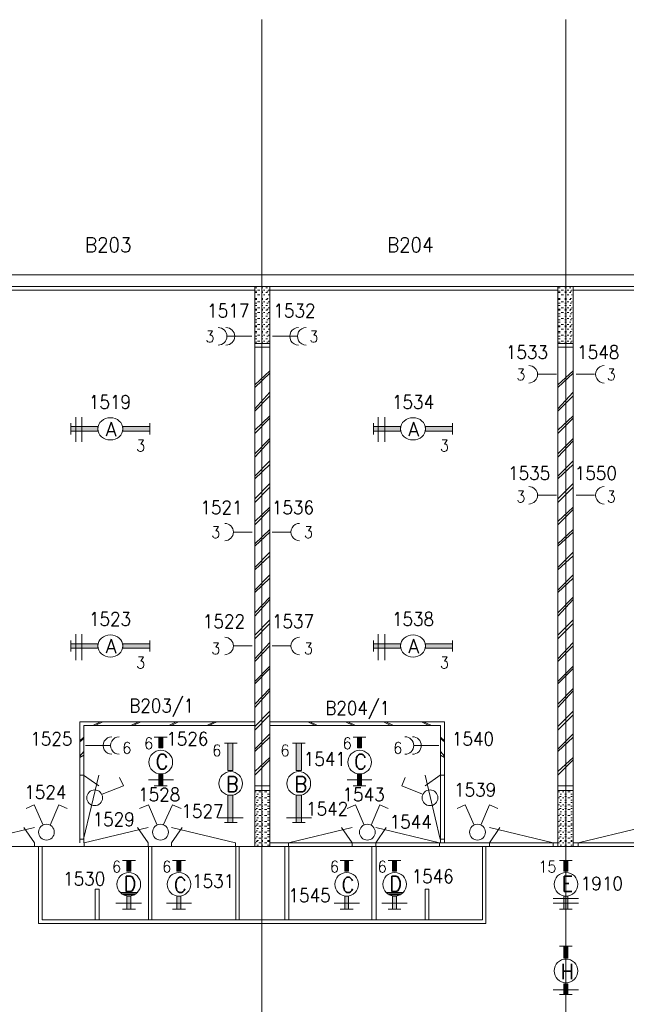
# Model space of a CAD drawing. Header units: metres. Extents: x -167 to -48, y -1901 to -1817.
# Tile 50 of 55: x -79 to -71, y -1852 to -1839. Entities that reach past the tile are written whole.
import ezdxf
from ezdxf.enums import TextEntityAlignment as Align

# ---------------------------------------------------------------- set-up
doc = ezdxf.new("R2010")
doc.units = ezdxf.units.M
doc.header["$MEASUREMENT"] = 0
doc.layers.add('Level 1', color=1, linetype='Continuous', lineweight=0)
doc.styles.add('Style-STANDARD', font='STANDARD.shx')

# ---------------------------------------------------------------- blocks, each defined once
blk = doc.blocks.new('1260')
at = {"layer": 'Level 1', "color": 1, "linetype": 'Continuous', "lineweight": 0}
for p, q in [((-630.0001, -100), (-630.0001, 100)), ((630.0001, -100), (630.0001, 100))]:
    blk.add_line(p, q, dxfattribs=at)
blk.add_circle((0, 0), 200, dxfattribs=at)
at = {"layer": 'Level 1', "color": 1, "linetype": 'Continuous', "lineweight": 0, "extrusion": (0, 0, -1)}
blk.add_solid([(200, 40), (630.0001, 40), (200, -40), (630.0001, -40)], dxfattribs=at)
at = {"layer": 'Level 1', "color": 1, "linetype": 'Continuous', "lineweight": 0}
blk.add_solid([(200, -40), (630.0001, -40), (200, 40), (630.0001, 40)], dxfattribs=at)
for points in [[(-200, 40), (-630.0001, 40), (-630.0001, -40), (-200, -40)], [(200, -40), (630.0001, -40), (630.0001, 40), (200, 40)]]:
    blk.add_3dface(points, dxfattribs=at)
at = {"layer": 'Level 1', "color": 1, "linetype": 'Continuous', "lineweight": 0, "style": 'Style-STANDARD'}
blk.add_text('A', height=250, dxfattribs=at).set_placement((-77.7681, -128.6793))

msp = doc.modelspace()

# ---------------------------------------------------------------- linework, layer by layer
at = {"layer": 'Level 1', "color": 11, "linetype": 'Continuous', "lineweight": 0}
for p, q in [((-75.533, -1838.601), (-75.533, -1865.305)), ((-71.533, -1838.601), (-71.533, -1865.336)), ((-153.351, -1841.961), (-53.808, -1841.961)), ((-153.351, -1849.492), (-53.808, -1849.492))]:
    msp.add_line(p, q, dxfattribs=at)
at = {"layer": 'Level 1', "color": 1, "linetype": 'Continuous', "lineweight": 0}
for p, q in [((-87.748, -1841.961), (-63.294, -1841.961)), ((-87.597, -1842.117), (-63.443, -1842.117)), ((-79.431, -1842.164), (-75.628, -1842.164)), ((-75.628, -1842.117), (-75.628, -1849.492)), ((-75.621, -1842.133), (-75.599, -1842.133)), ((-75.621, -1842.18), (-75.599, -1842.18)), ((-75.621, -1842.195), (-75.599, -1842.195)), ((-75.591, -1842.164), (-75.56, -1842.164)), ((-75.591, -1842.227), (-75.56, -1842.227)), ((-75.541, -1842.133), (-75.521, -1842.133)), ((-75.541, -1842.18), (-75.521, -1842.18)), ((-75.541, -1842.195), (-75.521, -1842.195)), ((-75.513, -1842.164), (-75.494, -1842.164)), ((-75.513, -1842.227), (-75.494, -1842.227)), ((-75.482, -1842.133), (-75.462, -1842.133)), ((-75.482, -1842.195), (-75.462, -1842.195)), ((-75.468, -1842.18), (-75.451, -1842.18)), ((-75.451, -1842.164), (-75.439, -1842.164)), ((-75.451, -1842.227), (-75.439, -1842.227)), ((-75.431, -1842.117), (-75.431, -1849.492)), ((-75.431, -1842.164), (-71.638, -1842.164)), ((-71.638, -1842.117), (-71.638, -1849.492)), ((-71.626, -1842.133), (-71.607, -1842.133)), ((-71.626, -1842.18), (-71.607, -1842.18)), ((-71.626, -1842.195), (-71.607, -1842.195)), ((-71.595, -1842.164), (-71.564, -1842.164)), ((-71.595, -1842.227), (-71.564, -1842.227)), ((-71.544, -1842.133), (-71.525, -1842.133)), ((-71.544, -1842.18), (-71.525, -1842.18)), ((-71.544, -1842.195), (-71.525, -1842.195)), ((-71.513, -1842.164), (-71.494, -1842.164)), ((-71.513, -1842.227), (-71.494, -1842.227)), ((-71.482, -1842.133), (-71.466, -1842.133)), ((-71.482, -1842.195), (-71.466, -1842.195)), ((-71.476, -1842.18), (-71.455, -1842.18)), ((-71.455, -1842.164), (-71.447, -1842.164)), ((-71.455, -1842.227), (-71.447, -1842.227)), ((-71.435, -1842.117), (-71.435, -1849.492)), ((-71.435, -1842.164), (-67.638, -1842.164)), ((-75.621, -1842.273), (-75.599, -1842.273)), ((-75.621, -1842.289), (-75.599, -1842.289)), ((-75.621, -1842.336), (-75.599, -1842.336)), ((-75.591, -1842.32), (-75.56, -1842.32)), ((-75.541, -1842.273), (-75.521, -1842.273)), ((-75.541, -1842.289), (-75.521, -1842.289)), ((-75.541, -1842.336), (-75.521, -1842.336)), ((-75.513, -1842.32), (-75.494, -1842.32)), ((-75.482, -1842.289), (-75.462, -1842.289)), ((-75.468, -1842.273), (-75.451, -1842.273)), ((-75.468, -1842.336), (-75.451, -1842.336)), ((-75.451, -1842.32), (-75.439, -1842.32)), ((-71.626, -1842.273), (-71.607, -1842.273)), ((-71.626, -1842.289), (-71.607, -1842.289)), ((-71.626, -1842.336), (-71.607, -1842.336)), ((-71.595, -1842.32), (-71.564, -1842.32)), ((-71.544, -1842.273), (-71.525, -1842.273)), ((-71.544, -1842.289), (-71.525, -1842.289)), ((-71.544, -1842.336), (-71.525, -1842.336)), ((-71.513, -1842.32), (-71.494, -1842.32)), ((-71.482, -1842.289), (-71.466, -1842.289)), ((-71.476, -1842.273), (-71.455, -1842.273)), ((-71.476, -1842.336), (-71.455, -1842.336)), ((-71.455, -1842.32), (-71.447, -1842.32)), ((-75.621, -1842.367), (-75.599, -1842.367)), ((-75.621, -1842.414), (-75.599, -1842.414)), ((-75.621, -1842.43), (-75.599, -1842.43)), ((-75.621, -1842.477), (-75.599, -1842.477)), ((-75.591, -1842.399), (-75.56, -1842.399)), ((-75.591, -1842.461), (-75.56, -1842.461)), ((-75.541, -1842.367), (-75.521, -1842.367)), ((-75.541, -1842.414), (-75.521, -1842.414)), ((-75.541, -1842.43), (-75.521, -1842.43)), ((-75.541, -1842.477), (-75.521, -1842.477)), ((-75.513, -1842.399), (-75.494, -1842.399)), ((-75.513, -1842.461), (-75.494, -1842.461)), ((-75.482, -1842.367), (-75.462, -1842.367)), ((-75.482, -1842.43), (-75.462, -1842.43)), ((-75.468, -1842.414), (-75.451, -1842.414)), ((-75.468, -1842.477), (-75.451, -1842.477)), ((-75.451, -1842.399), (-75.439, -1842.399)), ((-75.451, -1842.461), (-75.439, -1842.461)), ((-71.626, -1842.367), (-71.607, -1842.367)), ((-71.626, -1842.414), (-71.607, -1842.414)), ((-71.626, -1842.43), (-71.607, -1842.43)), ((-71.626, -1842.477), (-71.607, -1842.477)), ((-71.595, -1842.399), (-71.564, -1842.399)), ((-71.595, -1842.461), (-71.564, -1842.461)), ((-71.544, -1842.367), (-71.525, -1842.367)), ((-71.544, -1842.414), (-71.525, -1842.414)), ((-71.544, -1842.43), (-71.525, -1842.43)), ((-71.544, -1842.477), (-71.525, -1842.477)), ((-71.513, -1842.399), (-71.494, -1842.399)), ((-71.513, -1842.461), (-71.494, -1842.461)), ((-71.482, -1842.367), (-71.466, -1842.367)), ((-71.482, -1842.43), (-71.466, -1842.43)), ((-71.476, -1842.414), (-71.455, -1842.414)), ((-71.476, -1842.477), (-71.455, -1842.477)), ((-71.455, -1842.399), (-71.447, -1842.399)), ((-71.455, -1842.461), (-71.447, -1842.461)), ((-75.621, -1842.508), (-75.599, -1842.508)), ((-75.621, -1842.555), (-75.599, -1842.555)), ((-75.621, -1842.586), (-75.599, -1842.586)), ((-75.591, -1842.539), (-75.56, -1842.539)), ((-75.591, -1842.617), (-75.56, -1842.617)), ((-75.541, -1842.508), (-75.521, -1842.508)), ((-75.541, -1842.555), (-75.521, -1842.555)), ((-75.541, -1842.586), (-75.521, -1842.586)), ((-75.513, -1842.539), (-75.494, -1842.539)), ((-75.513, -1842.617), (-75.494, -1842.617)), ((-75.482, -1842.508), (-75.462, -1842.508)), ((-75.482, -1842.586), (-75.462, -1842.586)), ((-75.468, -1842.555), (-75.451, -1842.555)), ((-75.451, -1842.539), (-75.439, -1842.539)), ((-75.451, -1842.617), (-75.439, -1842.617)), ((-71.626, -1842.508), (-71.607, -1842.508)), ((-71.626, -1842.555), (-71.607, -1842.555)), ((-71.626, -1842.586), (-71.607, -1842.586)), ((-71.595, -1842.539), (-71.564, -1842.539)), ((-71.595, -1842.617), (-71.564, -1842.617)), ((-71.544, -1842.508), (-71.525, -1842.508)), ((-71.544, -1842.555), (-71.525, -1842.555)), ((-71.544, -1842.586), (-71.525, -1842.586)), ((-71.513, -1842.539), (-71.494, -1842.539)), ((-71.513, -1842.617), (-71.494, -1842.617)), ((-71.482, -1842.508), (-71.466, -1842.508)), ((-71.482, -1842.586), (-71.466, -1842.586)), ((-71.476, -1842.555), (-71.455, -1842.555)), ((-71.455, -1842.539), (-71.447, -1842.539)), ((-71.455, -1842.617), (-71.447, -1842.617)), ((-75.621, -1842.633), (-75.599, -1842.633)), ((-75.621, -1842.649), (-75.599, -1842.649)), ((-75.621, -1842.711), (-75.599, -1842.711)), ((-75.621, -1842.726), (-75.599, -1842.726)), ((-75.591, -1842.68), (-75.56, -1842.68)), ((-75.541, -1842.633), (-75.521, -1842.633)), ((-75.541, -1842.649), (-75.521, -1842.649)), ((-75.541, -1842.711), (-75.521, -1842.711)), ((-75.541, -1842.726), (-75.521, -1842.726)), ((-75.513, -1842.68), (-75.494, -1842.68)), ((-75.482, -1842.649), (-75.462, -1842.649)), ((-75.482, -1842.726), (-75.462, -1842.726)), ((-75.468, -1842.633), (-75.451, -1842.633)), ((-75.468, -1842.711), (-75.451, -1842.711)), ((-75.451, -1842.68), (-75.439, -1842.68)), ((-71.626, -1842.633), (-71.607, -1842.633)), ((-71.626, -1842.649), (-71.607, -1842.649)), ((-71.626, -1842.711), (-71.607, -1842.711)), ((-71.626, -1842.726), (-71.607, -1842.726)), ((-71.595, -1842.68), (-71.564, -1842.68)), ((-71.544, -1842.633), (-71.525, -1842.633)), ((-71.544, -1842.649), (-71.525, -1842.649)), ((-71.544, -1842.711), (-71.525, -1842.711)), ((-71.544, -1842.726), (-71.525, -1842.726)), ((-71.513, -1842.68), (-71.494, -1842.68)), ((-71.482, -1842.649), (-71.466, -1842.649)), ((-71.482, -1842.726), (-71.466, -1842.726)), ((-71.476, -1842.633), (-71.455, -1842.633)), ((-71.476, -1842.711), (-71.455, -1842.711)), ((-71.455, -1842.68), (-71.447, -1842.68)), ((-75.99, -1842.773), (-75.666, -1842.773)), ((-75.628, -1842.867), (-75.431, -1842.867)), ((-75.621, -1842.773), (-75.599, -1842.773)), ((-75.621, -1842.805), (-75.599, -1842.805)), ((-75.621, -1842.852), (-75.599, -1842.852)), ((-75.591, -1842.758), (-75.56, -1842.758)), ((-75.591, -1842.836), (-75.56, -1842.836)), ((-75.541, -1842.773), (-75.521, -1842.773)), ((-75.541, -1842.805), (-75.521, -1842.805)), ((-75.541, -1842.852), (-75.521, -1842.852)), ((-75.513, -1842.758), (-75.494, -1842.758)), ((-75.513, -1842.836), (-75.494, -1842.836)), ((-75.482, -1842.805), (-75.462, -1842.805)), ((-75.468, -1842.773), (-75.451, -1842.773)), ((-75.468, -1842.852), (-75.451, -1842.852)), ((-75.451, -1842.758), (-75.439, -1842.758)), ((-75.451, -1842.836), (-75.439, -1842.836)), ((-75.074, -1842.773), (-75.396, -1842.773)), ((-71.638, -1842.867), (-71.435, -1842.867)), ((-71.626, -1842.773), (-71.607, -1842.773)), ((-71.626, -1842.805), (-71.607, -1842.805)), ((-71.626, -1842.852), (-71.607, -1842.852)), ((-71.595, -1842.758), (-71.564, -1842.758)), ((-71.595, -1842.836), (-71.564, -1842.836)), ((-71.544, -1842.773), (-71.525, -1842.773)), ((-71.544, -1842.805), (-71.525, -1842.805)), ((-71.544, -1842.852), (-71.525, -1842.852)), ((-71.513, -1842.758), (-71.494, -1842.758)), ((-71.513, -1842.836), (-71.494, -1842.836)), ((-71.482, -1842.805), (-71.466, -1842.805)), ((-71.476, -1842.773), (-71.455, -1842.773)), ((-71.476, -1842.852), (-71.455, -1842.852)), ((-71.455, -1842.758), (-71.447, -1842.758)), ((-71.455, -1842.836), (-71.447, -1842.836)), ((-75.628, -1842.914), (-75.431, -1842.914)), ((-71.638, -1842.914), (-71.435, -1842.914)), ((-75.431, -1843.226), (-75.628, -1843.414)), ((-75.431, -1843.258), (-75.628, -1843.445)), ((-71.435, -1843.226), (-71.638, -1843.414)), ((-71.435, -1843.258), (-71.638, -1843.445)), ((-71.654, -1843.273), (-71.9, -1843.273)), ((-71.394, -1843.273), (-71.152, -1843.273)), ((-75.431, -1843.508), (-75.628, -1843.727)), ((-71.435, -1843.508), (-71.638, -1843.727)), ((-75.431, -1843.555), (-75.628, -1843.758)), ((-71.435, -1843.555), (-71.638, -1843.758)), ((-77.986, -1843.836), (-77.986, -1844.164)), ((-77.904, -1843.836), (-77.904, -1844.164)), ((-75.431, -1843.82), (-75.628, -1844.008)), ((-75.431, -1843.851), (-75.628, -1844.055)), ((-74.001, -1843.836), (-74.001, -1844.164)), ((-73.916, -1843.836), (-73.916, -1844.164)), ((-71.435, -1843.82), (-71.638, -1844.008)), ((-71.435, -1843.851), (-71.638, -1844.055)), ((-75.431, -1844.117), (-75.628, -1844.32)), ((-75.431, -1844.148), (-75.628, -1844.367)), ((-71.435, -1844.117), (-71.638, -1844.32)), ((-71.435, -1844.148), (-71.638, -1844.367)), ((-75.431, -1844.414), (-75.628, -1844.617)), ((-71.435, -1844.414), (-71.638, -1844.617)), ((-75.431, -1844.461), (-75.628, -1844.649)), ((-71.435, -1844.461), (-71.638, -1844.649)), ((-75.431, -1844.711), (-75.628, -1844.914)), ((-75.431, -1844.758), (-75.628, -1844.961)), ((-71.435, -1844.711), (-71.638, -1844.914)), ((-71.435, -1844.758), (-71.638, -1844.961)), ((-71.654, -1844.867), (-71.9, -1844.867)), ((-71.394, -1844.867), (-71.152, -1844.867)), ((-75.431, -1845.023), (-75.628, -1845.211)), ((-75.431, -1845.055), (-75.628, -1845.258)), ((-71.435, -1845.023), (-71.638, -1845.211)), ((-71.435, -1845.055), (-71.638, -1845.258)), ((-75.431, -1845.32), (-75.628, -1845.508)), ((-71.435, -1845.32), (-71.638, -1845.508)), ((-75.662, -1845.352), (-75.904, -1845.352)), ((-75.431, -1845.352), (-75.628, -1845.539)), ((-75.4, -1845.352), (-75.16, -1845.352)), ((-71.435, -1845.352), (-71.638, -1845.539)), ((-75.431, -1845.617), (-75.628, -1845.82)), ((-75.431, -1845.664), (-75.628, -1845.851)), ((-71.435, -1845.617), (-71.638, -1845.82)), ((-71.435, -1845.664), (-71.638, -1845.851)), ((-75.431, -1845.914), (-75.628, -1846.117)), ((-75.431, -1845.961), (-75.628, -1846.148)), ((-71.435, -1845.914), (-71.638, -1846.117)), ((-71.435, -1845.961), (-71.638, -1846.148)), ((-75.431, -1846.211), (-75.628, -1846.414)), ((-75.431, -1846.242), (-75.628, -1846.461)), ((-71.435, -1846.211), (-71.638, -1846.414)), ((-71.435, -1846.242), (-71.638, -1846.461)), ((-75.431, -1846.508), (-75.628, -1846.711)), ((-71.435, -1846.508), (-71.638, -1846.711)), ((-75.431, -1846.555), (-75.628, -1846.758)), ((-71.435, -1846.555), (-71.638, -1846.758)), ((-77.986, -1846.695), (-77.986, -1847.039)), ((-77.904, -1846.695), (-77.904, -1847.039)), ((-74.001, -1846.695), (-74.001, -1847.039)), ((-73.916, -1846.695), (-73.916, -1847.039)), ((-75.662, -1846.852), (-75.904, -1846.852)), ((-75.431, -1846.805), (-75.628, -1847.023)), ((-75.431, -1846.852), (-75.628, -1847.055)), ((-75.4, -1846.852), (-75.16, -1846.852)), ((-71.435, -1846.805), (-71.638, -1847.023)), ((-71.435, -1846.852), (-71.638, -1847.055)), ((-75.431, -1847.117), (-75.628, -1847.32)), ((-75.431, -1847.148), (-75.628, -1847.352)), ((-71.435, -1847.117), (-71.638, -1847.32)), ((-71.435, -1847.148), (-71.638, -1847.352)), ((-75.431, -1847.414), (-75.628, -1847.617)), ((-71.435, -1847.414), (-71.638, -1847.617)), ((-75.431, -1847.445), (-75.628, -1847.664)), ((-71.435, -1847.445), (-71.638, -1847.664)), ((-75.431, -1847.711), (-75.628, -1847.914)), ((-75.431, -1847.758), (-75.628, -1847.961)), ((-71.435, -1847.711), (-71.638, -1847.914)), ((-71.435, -1847.758), (-71.638, -1847.961)), ((-77.929, -1847.851), (-77.929, -1849.445)), ((-75.628, -1847.851), (-77.929, -1847.851)), ((-75.628, -1847.898), (-77.878, -1847.898)), ((-77.878, -1847.898), (-77.878, -1849.445)), ((-77.658, -1847.851), (-77.759, -1847.898)), ((-77.628, -1847.851), (-77.728, -1847.898)), ((-77.158, -1847.851), (-77.259, -1847.898)), ((-77.13, -1847.851), (-77.23, -1847.898)), ((-76.663, -1847.851), (-76.761, -1847.898)), ((-76.63, -1847.851), (-76.73, -1847.898)), ((-76.16, -1847.851), (-76.261, -1847.898)), ((-76.128, -1847.851), (-76.232, -1847.898)), ((-75.431, -1847.851), (-73.13, -1847.851)), ((-75.431, -1847.898), (-73.181, -1847.898)), ((-74.931, -1847.851), (-74.832, -1847.898)), ((-74.902, -1847.851), (-74.802, -1847.898)), ((-74.433, -1847.851), (-74.332, -1847.898)), ((-74.402, -1847.851), (-74.3, -1847.898)), ((-73.931, -1847.851), (-73.834, -1847.898)), ((-73.904, -1847.851), (-73.8, -1847.898)), ((-73.431, -1847.851), (-73.334, -1847.898)), ((-73.404, -1847.851), (-73.302, -1847.898)), ((-73.181, -1847.898), (-73.181, -1849.445)), ((-73.13, -1847.851), (-73.13, -1849.445)), ((-77.878, -1848.055), (-77.929, -1848.101)), ((-77.878, -1848.07), (-77.929, -1848.117)), ((-76.951, -1848.055), (-76.779, -1848.055)), ((-75.431, -1848.008), (-75.628, -1848.211)), ((-75.431, -1848.055), (-75.628, -1848.242)), ((-74.332, -1848.055), (-74.163, -1848.055)), ((-73.181, -1848.055), (-73.13, -1848.101)), ((-73.181, -1848.07), (-73.13, -1848.117)), ((-71.435, -1848.008), (-71.638, -1848.211)), ((-71.435, -1848.055), (-71.638, -1848.242)), ((-77.533, -1848.164), (-77.855, -1848.164)), ((-75.859, -1848.133), (-76.027, -1848.133)), ((-74.962, -1848.133), (-75.13, -1848.133)), ((-73.529, -1848.164), (-73.205, -1848.164)), ((-77.878, -1848.242), (-77.929, -1848.305)), ((-77.878, -1848.289), (-77.929, -1848.32)), ((-75.431, -1848.32), (-75.628, -1848.508)), ((-73.181, -1848.242), (-73.13, -1848.305)), ((-73.181, -1848.289), (-73.13, -1848.32)), ((-71.435, -1848.32), (-71.638, -1848.508)), ((-75.431, -1848.351), (-75.628, -1848.555)), ((-71.435, -1848.351), (-71.638, -1848.555)), ((-77.933, -1848.555), (-77.882, -1848.555)), ((-77.882, -1849.398), (-77.683, -1848.555)), ((-77.882, -1848.555), (-77.683, -1848.695)), ((-77.357, -1848.695), (-77.408, -1848.586)), ((-73.693, -1848.695), (-73.646, -1848.586)), ((-73.185, -1849.398), (-73.384, -1848.555)), ((-73.185, -1848.555), (-73.384, -1848.695)), ((-73.134, -1848.555), (-73.185, -1848.555)), ((-77.638, -1848.805), (-77.357, -1848.695)), ((-77.029, -1848.617), (-76.697, -1848.617)), ((-76.951, -1848.695), (-76.779, -1848.695)), ((-75.431, -1848.695), (-75.628, -1848.695)), ((-74.413, -1848.617), (-74.084, -1848.617)), ((-74.332, -1848.695), (-74.163, -1848.695)), ((-73.419, -1848.805), (-73.693, -1848.695)), ((-71.435, -1848.695), (-71.638, -1848.695)), ((-75.431, -1848.758), (-75.628, -1848.758)), ((-75.611, -1848.773), (-75.621, -1848.773)), ((-75.591, -1848.758), (-75.611, -1848.758)), ((-75.591, -1848.836), (-75.611, -1848.836)), ((-75.58, -1848.805), (-75.599, -1848.805)), ((-75.546, -1848.773), (-75.572, -1848.773)), ((-75.521, -1848.758), (-75.541, -1848.758)), ((-75.521, -1848.805), (-75.541, -1848.805)), ((-75.521, -1848.836), (-75.541, -1848.836)), ((-75.468, -1848.773), (-75.501, -1848.773)), ((-75.439, -1848.758), (-75.462, -1848.758)), ((-75.439, -1848.805), (-75.462, -1848.805)), ((-75.439, -1848.836), (-75.462, -1848.836)), ((-71.435, -1848.758), (-71.638, -1848.758)), ((-71.615, -1848.773), (-71.626, -1848.773)), ((-71.595, -1848.758), (-71.615, -1848.758)), ((-71.595, -1848.836), (-71.615, -1848.836)), ((-71.587, -1848.805), (-71.607, -1848.805)), ((-71.556, -1848.773), (-71.576, -1848.773)), ((-71.525, -1848.758), (-71.544, -1848.758)), ((-71.525, -1848.805), (-71.544, -1848.805)), ((-71.525, -1848.836), (-71.544, -1848.836)), ((-71.476, -1848.773), (-71.505, -1848.773)), ((-71.447, -1848.758), (-71.466, -1848.758)), ((-71.447, -1848.805), (-71.466, -1848.805)), ((-71.447, -1848.836), (-71.466, -1848.836)), ((-78.531, -1848.945), (-78.64, -1848.992)), ((-78.413, -1849.211), (-78.531, -1848.945)), ((-78.324, -1849.211), (-78.207, -1848.945)), ((-78.207, -1848.945), (-78.097, -1848.992)), ((-77.029, -1848.945), (-77.144, -1848.992)), ((-76.913, -1849.211), (-77.029, -1848.945)), ((-76.832, -1849.211), (-76.709, -1848.945)), ((-76.709, -1848.945), (-76.597, -1848.992)), ((-75.611, -1848.852), (-75.621, -1848.852)), ((-75.611, -1848.945), (-75.621, -1848.945)), ((-75.591, -1848.914), (-75.611, -1848.914)), ((-75.58, -1848.883), (-75.599, -1848.883)), ((-75.58, -1848.961), (-75.599, -1848.961)), ((-75.546, -1848.852), (-75.572, -1848.852)), ((-75.546, -1848.945), (-75.572, -1848.945)), ((-75.521, -1848.883), (-75.541, -1848.883)), ((-75.521, -1848.914), (-75.541, -1848.914)), ((-75.521, -1848.961), (-75.541, -1848.961)), ((-75.468, -1848.852), (-75.501, -1848.852)), ((-75.468, -1848.945), (-75.501, -1848.945)), ((-75.439, -1848.883), (-75.462, -1848.883)), ((-75.439, -1848.914), (-75.462, -1848.914)), ((-75.439, -1848.961), (-75.462, -1848.961)), ((-74.3, -1848.945), (-74.413, -1848.992)), ((-74.187, -1849.211), (-74.3, -1848.945)), ((-74.097, -1849.211), (-73.982, -1848.945)), ((-73.982, -1848.945), (-73.871, -1848.992)), ((-72.855, -1848.945), (-72.962, -1848.992)), ((-72.738, -1849.211), (-72.855, -1848.945)), ((-72.652, -1849.211), (-72.535, -1848.945)), ((-72.535, -1848.945), (-72.425, -1848.992)), ((-71.615, -1848.852), (-71.626, -1848.852)), ((-71.615, -1848.945), (-71.626, -1848.945)), ((-71.595, -1848.914), (-71.615, -1848.914)), ((-71.587, -1848.883), (-71.607, -1848.883)), ((-71.587, -1848.961), (-71.607, -1848.961)), ((-71.556, -1848.852), (-71.576, -1848.852)), ((-71.556, -1848.945), (-71.576, -1848.945)), ((-71.525, -1848.883), (-71.544, -1848.883)), ((-71.525, -1848.914), (-71.544, -1848.914)), ((-71.525, -1848.961), (-71.544, -1848.961)), ((-71.476, -1848.852), (-71.505, -1848.852)), ((-71.476, -1848.945), (-71.505, -1848.945)), ((-71.447, -1848.883), (-71.466, -1848.883)), ((-71.447, -1848.914), (-71.466, -1848.914)), ((-71.447, -1848.961), (-71.466, -1848.961)), ((-75.611, -1849.008), (-75.621, -1849.008)), ((-75.611, -1849.086), (-75.621, -1849.086)), ((-75.591, -1848.992), (-75.611, -1848.992)), ((-75.591, -1849.07), (-75.611, -1849.07)), ((-75.58, -1849.039), (-75.599, -1849.039)), ((-75.546, -1849.008), (-75.572, -1849.008)), ((-75.546, -1849.086), (-75.572, -1849.086)), ((-75.521, -1848.992), (-75.541, -1848.992)), ((-75.521, -1849.039), (-75.541, -1849.039)), ((-75.521, -1849.07), (-75.541, -1849.07)), ((-75.468, -1849.008), (-75.501, -1849.008)), ((-75.468, -1849.086), (-75.501, -1849.086)), ((-75.439, -1848.992), (-75.462, -1848.992)), ((-75.439, -1849.039), (-75.462, -1849.039)), ((-75.439, -1849.07), (-75.462, -1849.07)), ((-71.615, -1849.008), (-71.626, -1849.008)), ((-71.615, -1849.086), (-71.626, -1849.086)), ((-71.595, -1848.992), (-71.615, -1848.992)), ((-71.595, -1849.07), (-71.615, -1849.07)), ((-71.587, -1849.039), (-71.607, -1849.039)), ((-71.556, -1849.008), (-71.576, -1849.008)), ((-71.556, -1849.086), (-71.576, -1849.086)), ((-71.525, -1848.992), (-71.544, -1848.992)), ((-71.525, -1849.039), (-71.544, -1849.039)), ((-71.525, -1849.07), (-71.544, -1849.07)), ((-71.476, -1849.008), (-71.505, -1849.008)), ((-71.476, -1849.086), (-71.505, -1849.086)), ((-71.447, -1848.992), (-71.466, -1848.992)), ((-71.447, -1849.039), (-71.466, -1849.039)), ((-71.447, -1849.07), (-71.466, -1849.07)), ((-76.113, -1849.117), (-75.781, -1849.117)), ((-75.859, -1849.18), (-76.027, -1849.18)), ((-75.611, -1849.164), (-75.621, -1849.164)), ((-75.611, -1849.226), (-75.621, -1849.226)), ((-75.591, -1849.148), (-75.611, -1849.148)), ((-75.591, -1849.211), (-75.611, -1849.211)), ((-75.58, -1849.117), (-75.599, -1849.117)), ((-75.58, -1849.195), (-75.599, -1849.195)), ((-75.546, -1849.164), (-75.572, -1849.164)), ((-75.546, -1849.226), (-75.572, -1849.226)), ((-75.521, -1849.117), (-75.541, -1849.117)), ((-75.521, -1849.148), (-75.541, -1849.148)), ((-75.521, -1849.195), (-75.541, -1849.195)), ((-75.521, -1849.211), (-75.541, -1849.211)), ((-75.468, -1849.164), (-75.501, -1849.164)), ((-75.468, -1849.226), (-75.501, -1849.226)), ((-75.439, -1849.117), (-75.462, -1849.117)), ((-75.439, -1849.148), (-75.462, -1849.148)), ((-75.439, -1849.195), (-75.462, -1849.195)), ((-75.439, -1849.211), (-75.462, -1849.211)), ((-75.212, -1849.117), (-74.88, -1849.117)), ((-74.962, -1849.18), (-75.13, -1849.18)), ((-71.615, -1849.164), (-71.626, -1849.164)), ((-71.615, -1849.226), (-71.626, -1849.226)), ((-71.595, -1849.148), (-71.615, -1849.148)), ((-71.595, -1849.211), (-71.615, -1849.211)), ((-71.587, -1849.117), (-71.607, -1849.117)), ((-71.587, -1849.195), (-71.607, -1849.195)), ((-71.556, -1849.164), (-71.576, -1849.164)), ((-71.556, -1849.226), (-71.576, -1849.226)), ((-71.525, -1849.117), (-71.544, -1849.117)), ((-71.525, -1849.148), (-71.544, -1849.148)), ((-71.525, -1849.195), (-71.544, -1849.195)), ((-71.525, -1849.211), (-71.544, -1849.211)), ((-71.476, -1849.164), (-71.505, -1849.164)), ((-71.476, -1849.226), (-71.505, -1849.226)), ((-71.447, -1849.117), (-71.466, -1849.117)), ((-71.447, -1849.148), (-71.466, -1849.148)), ((-71.447, -1849.195), (-71.466, -1849.195)), ((-71.447, -1849.211), (-71.466, -1849.211)), ((-79.369, -1849.445), (-78.529, -1849.242)), ((-78.529, -1849.445), (-78.669, -1849.242)), ((-77.873, -1849.445), (-77.033, -1849.242)), ((-77.033, -1849.445), (-77.173, -1849.242)), ((-75.882, -1849.445), (-76.724, -1849.242)), ((-76.724, -1849.445), (-76.584, -1849.242)), ((-75.611, -1849.305), (-75.621, -1849.305)), ((-75.591, -1849.289), (-75.611, -1849.289)), ((-75.591, -1849.367), (-75.611, -1849.367)), ((-75.58, -1849.258), (-75.599, -1849.258)), ((-75.58, -1849.336), (-75.599, -1849.336)), ((-75.546, -1849.305), (-75.572, -1849.305)), ((-75.521, -1849.258), (-75.541, -1849.258)), ((-75.521, -1849.289), (-75.541, -1849.289)), ((-75.521, -1849.336), (-75.541, -1849.336)), ((-75.521, -1849.367), (-75.541, -1849.367)), ((-75.468, -1849.305), (-75.501, -1849.305)), ((-75.439, -1849.258), (-75.462, -1849.258)), ((-75.439, -1849.289), (-75.462, -1849.289)), ((-75.439, -1849.336), (-75.462, -1849.336)), ((-75.439, -1849.367), (-75.462, -1849.367)), ((-75.185, -1849.445), (-74.345, -1849.242)), ((-74.345, -1849.445), (-74.486, -1849.242)), ((-73.195, -1849.445), (-74.035, -1849.242)), ((-74.035, -1849.445), (-73.896, -1849.242)), ((-71.699, -1849.445), (-72.538, -1849.242)), ((-72.538, -1849.445), (-72.4, -1849.242)), ((-71.615, -1849.305), (-71.626, -1849.305)), ((-71.595, -1849.289), (-71.615, -1849.289)), ((-71.595, -1849.367), (-71.615, -1849.367)), ((-71.587, -1849.258), (-71.607, -1849.258)), ((-71.587, -1849.336), (-71.607, -1849.336)), ((-71.556, -1849.305), (-71.576, -1849.305)), ((-71.525, -1849.258), (-71.544, -1849.258)), ((-71.525, -1849.289), (-71.544, -1849.289)), ((-71.525, -1849.336), (-71.544, -1849.336)), ((-71.525, -1849.367), (-71.544, -1849.367)), ((-71.476, -1849.305), (-71.505, -1849.305)), ((-71.447, -1849.258), (-71.466, -1849.258)), ((-71.447, -1849.289), (-71.466, -1849.289)), ((-71.447, -1849.336), (-71.466, -1849.336)), ((-71.447, -1849.367), (-71.466, -1849.367)), ((-71.371, -1849.445), (-70.531, -1849.242)), ((-151.554, -1849.492), (-63.644, -1849.492)), ((-78.529, -1849.492), (-78.529, -1849.445)), ((-78.476, -1849.492), (-78.476, -1850.508)), ((-78.429, -1849.492), (-78.429, -1850.461)), ((-77.933, -1849.398), (-77.882, -1849.398)), ((-77.873, -1849.492), (-77.873, -1849.445)), ((-77.033, -1849.492), (-77.033, -1849.445)), ((-77.029, -1849.492), (-77.029, -1850.461)), ((-76.984, -1849.492), (-76.984, -1850.461)), ((-76.724, -1849.492), (-76.724, -1849.445)), ((-75.882, -1849.492), (-75.882, -1849.445)), ((-75.878, -1849.492), (-75.878, -1850.461)), ((-75.834, -1849.492), (-75.834, -1850.461)), ((-75.611, -1849.383), (-75.621, -1849.383)), ((-75.611, -1849.445), (-75.621, -1849.445)), ((-75.591, -1849.43), (-75.611, -1849.43)), ((-75.58, -1849.414), (-75.599, -1849.414)), ((-75.58, -1849.476), (-75.599, -1849.476)), ((-75.546, -1849.383), (-75.572, -1849.383)), ((-75.546, -1849.445), (-75.572, -1849.445)), ((-75.521, -1849.414), (-75.541, -1849.414)), ((-75.521, -1849.43), (-75.541, -1849.43)), ((-75.521, -1849.476), (-75.541, -1849.476)), ((-75.468, -1849.383), (-75.501, -1849.383)), ((-75.468, -1849.445), (-75.501, -1849.445)), ((-75.439, -1849.414), (-75.462, -1849.414)), ((-75.439, -1849.43), (-75.462, -1849.43)), ((-75.439, -1849.476), (-75.462, -1849.476)), ((-75.431, -1849.445), (-71.638, -1849.445)), ((-75.23, -1849.492), (-75.23, -1850.461)), ((-75.185, -1849.492), (-75.185, -1849.445)), ((-75.181, -1849.492), (-75.181, -1850.461)), ((-74.345, -1849.492), (-74.345, -1849.445)), ((-74.084, -1849.492), (-74.084, -1850.461)), ((-74.035, -1849.492), (-74.035, -1849.445)), ((-74.031, -1849.492), (-74.031, -1850.461)), ((-73.195, -1849.492), (-73.195, -1849.445)), ((-73.134, -1849.398), (-73.185, -1849.398)), ((-72.63, -1849.492), (-72.63, -1850.461)), ((-72.585, -1849.492), (-72.585, -1850.508)), ((-72.538, -1849.492), (-72.538, -1849.445)), ((-71.699, -1849.492), (-71.699, -1849.445)), ((-71.615, -1849.383), (-71.626, -1849.383)), ((-71.615, -1849.445), (-71.626, -1849.445)), ((-71.595, -1849.43), (-71.615, -1849.43)), ((-71.587, -1849.414), (-71.607, -1849.414)), ((-71.587, -1849.476), (-71.607, -1849.476)), ((-71.556, -1849.383), (-71.576, -1849.383)), ((-71.556, -1849.445), (-71.576, -1849.445)), ((-71.525, -1849.414), (-71.544, -1849.414)), ((-71.525, -1849.43), (-71.544, -1849.43)), ((-71.525, -1849.476), (-71.544, -1849.476)), ((-71.476, -1849.383), (-71.505, -1849.383)), ((-71.476, -1849.445), (-71.505, -1849.445)), ((-71.447, -1849.414), (-71.466, -1849.414)), ((-71.447, -1849.43), (-71.466, -1849.43)), ((-71.447, -1849.476), (-71.466, -1849.476)), ((-71.435, -1849.445), (-67.638, -1849.445)), ((-71.371, -1849.492), (-71.371, -1849.445)), ((-77.369, -1849.68), (-77.197, -1849.68)), ((-76.709, -1849.68), (-76.538, -1849.68)), ((-74.503, -1849.68), (-74.332, -1849.68)), ((-73.871, -1849.68), (-73.703, -1849.68)), ((-71.615, -1849.68), (-71.447, -1849.68)), ((-77.728, -1850.461), (-77.728, -1850.055)), ((-77.728, -1850.055), (-77.677, -1850.055)), ((-77.677, -1850.055), (-77.677, -1850.461)), ((-77.4, -1850.101), (-77.169, -1850.101)), ((-77.388, -1850.101), (-77.189, -1850.101)), ((-77.38, -1850.117), (-77.197, -1850.117)), ((-77.357, -1850.133), (-77.209, -1850.133)), ((-77.349, -1850.133), (-77.24, -1850.133)), ((-73.904, -1850.101), (-73.673, -1850.101)), ((-73.896, -1850.101), (-73.693, -1850.101)), ((-73.882, -1850.117), (-73.703, -1850.117)), ((-73.863, -1850.133), (-73.71, -1850.133)), ((-73.853, -1850.133), (-73.744, -1850.133)), ((-73.334, -1850.055), (-73.384, -1850.055)), ((-73.384, -1850.055), (-73.384, -1850.461)), ((-73.334, -1850.461), (-73.334, -1850.055)), ((-77.455, -1850.242), (-77.119, -1850.242)), ((-76.791, -1850.242), (-76.46, -1850.242)), ((-74.582, -1850.242), (-74.249, -1850.242)), ((-73.953, -1850.242), (-73.623, -1850.242)), ((-71.697, -1850.18), (-71.365, -1850.18)), ((-71.697, -1850.242), (-71.365, -1850.242)), ((-77.369, -1850.32), (-77.197, -1850.32)), ((-76.709, -1850.32), (-76.538, -1850.32)), ((-74.503, -1850.32), (-74.332, -1850.32)), ((-73.871, -1850.32), (-73.703, -1850.32)), ((-71.615, -1850.32), (-71.447, -1850.32)), ((-78.476, -1850.508), (-72.585, -1850.508)), ((-78.429, -1850.461), (-72.63, -1850.461)), ((-71.615, -1850.805), (-71.447, -1850.805)), ((-71.697, -1851.383), (-71.365, -1851.383)), ((-71.615, -1851.445), (-71.447, -1851.445))]:
    msp.add_line(p, q, dxfattribs=at)
for centre, radius in [((-76.865, -1848.383), 0.156), ((-74.246, -1848.383), 0.156), ((-75.945, -1848.664), 0.156), ((-75.048, -1848.664), 0.156), ((-77.736, -1848.852), 0.104), ((-73.32, -1848.852), 0.104), ((-78.371, -1849.305), 0.104), ((-76.869, -1849.305), 0.104), ((-74.146, -1849.305), 0.104), ((-72.695, -1849.305), 0.104), ((-77.287, -1849.992), 0.156), ((-76.626, -1849.992), 0.156), ((-74.417, -1849.992), 0.156), ((-73.785, -1849.992), 0.156), ((-71.529, -1849.992), 0.156), ((-71.529, -1851.133), 0.156)]:
    msp.add_circle(centre, radius, dxfattribs=at)
for centre, start, end in [((-76.109, -1842.773), 270.0001, 90), ((-76.007, -1842.773), 270.0001, 90), ((-75.052, -1842.773), 90, 270.0002), ((-74.951, -1842.773), 90, 270.0002), ((-72.019, -1843.273), 270.0001, 90), ((-71.025, -1843.273), 90, 270.0001), ((-72.019, -1844.867), 270.0001, 90), ((-71.025, -1844.867), 90, 270.0001), ((-76.023, -1845.352), 270.0001, 90), ((-75.037, -1845.352), 90, 270.0001), ((-76.023, -1846.852), 270.0001, 90), ((-75.037, -1846.852), 90, 270.0001), ((-77.509, -1848.164), 90, 270.0002), ((-77.412, -1848.164), 90, 270.0002), ((-73.65, -1848.164), 270.0001, 90), ((-73.55, -1848.164), 270.0001, 90)]:
    msp.add_arc(centre, 0.115, start, end, dxfattribs=at)
for points in [[(-76.839, -1848.195), (-76.89, -1848.195), (-76.839, -1848.055), (-76.89, -1848.055)], [(-74.224, -1848.195), (-74.273, -1848.195), (-74.224, -1848.055), (-74.273, -1848.055)], [(-75.916, -1848.492), (-75.916, -1848.133), (-75.982, -1848.492), (-75.982, -1848.133)], [(-75.013, -1848.492), (-75.013, -1848.133), (-75.082, -1848.492), (-75.082, -1848.133)], [(-76.839, -1848.695), (-76.89, -1848.695), (-76.839, -1848.539), (-76.89, -1848.539)], [(-74.224, -1848.695), (-74.273, -1848.695), (-74.224, -1848.539), (-74.273, -1848.539)], [(-77.259, -1849.82), (-77.312, -1849.82), (-77.259, -1849.68), (-77.312, -1849.68)], [(-76.601, -1849.82), (-76.652, -1849.82), (-76.601, -1849.68), (-76.652, -1849.68)], [(-74.394, -1849.82), (-74.441, -1849.82), (-74.394, -1849.68), (-74.441, -1849.68)], [(-73.763, -1849.82), (-73.814, -1849.82), (-73.763, -1849.68), (-73.814, -1849.68)], [(-71.505, -1849.82), (-71.556, -1849.82), (-71.505, -1849.68), (-71.556, -1849.68)], [(-77.259, -1850.32), (-77.312, -1850.32), (-77.259, -1850.148), (-77.312, -1850.148)], [(-76.601, -1850.32), (-76.652, -1850.32), (-76.601, -1850.148), (-76.652, -1850.148)], [(-74.394, -1850.32), (-74.441, -1850.32), (-74.394, -1850.148), (-74.441, -1850.148)], [(-73.763, -1850.32), (-73.814, -1850.32), (-73.763, -1850.148), (-73.814, -1850.148)], [(-71.505, -1850.32), (-71.556, -1850.32), (-71.505, -1850.148), (-71.556, -1850.148)], [(-71.505, -1850.961), (-71.556, -1850.961), (-71.505, -1850.805), (-71.556, -1850.805)], [(-71.505, -1851.445), (-71.556, -1851.445), (-71.505, -1851.305), (-71.556, -1851.305)]]:
    msp.add_solid(points, dxfattribs=at)
at = {"layer": 'Level 1', "color": 1, "linetype": 'Continuous', "lineweight": 0, "extrusion": (0, 0, -1)}
for points in [[(75.982, -1848.82), (75.982, -1849.18), (75.916, -1848.82), (75.916, -1849.18)], [(75.082, -1848.82), (75.082, -1849.18), (75.013, -1848.82), (75.013, -1849.18)]]:
    msp.add_solid(points, dxfattribs=at)
at = {"layer": 'Level 1', "color": 1, "linetype": 'Continuous', "lineweight": 0}
for points in [[(-76.839, -1848.195), (-76.89, -1848.195), (-76.89, -1848.055), (-76.839, -1848.055)], [(-74.224, -1848.195), (-74.273, -1848.195), (-74.273, -1848.055), (-74.224, -1848.055)], [(-75.916, -1848.492), (-75.916, -1848.133), (-75.982, -1848.133), (-75.982, -1848.492)], [(-75.013, -1848.492), (-75.013, -1848.133), (-75.082, -1848.133), (-75.082, -1848.492)], [(-76.839, -1848.695), (-76.89, -1848.695), (-76.89, -1848.539), (-76.839, -1848.539)], [(-74.224, -1848.695), (-74.273, -1848.695), (-74.273, -1848.539), (-74.224, -1848.539)], [(-75.982, -1848.82), (-75.982, -1849.18), (-75.916, -1849.18), (-75.916, -1848.82)], [(-75.082, -1848.82), (-75.082, -1849.18), (-75.013, -1849.18), (-75.013, -1848.82)], [(-77.259, -1849.82), (-77.312, -1849.82), (-77.312, -1849.68), (-77.259, -1849.68)], [(-76.601, -1849.82), (-76.652, -1849.82), (-76.652, -1849.68), (-76.601, -1849.68)], [(-74.394, -1849.82), (-74.441, -1849.82), (-74.441, -1849.68), (-74.394, -1849.68)], [(-73.763, -1849.82), (-73.814, -1849.82), (-73.814, -1849.68), (-73.763, -1849.68)], [(-71.505, -1849.82), (-71.556, -1849.82), (-71.556, -1849.68), (-71.505, -1849.68)], [(-77.259, -1850.32), (-77.312, -1850.32), (-77.312, -1850.148), (-77.259, -1850.148)], [(-76.601, -1850.32), (-76.652, -1850.32), (-76.652, -1850.148), (-76.601, -1850.148)], [(-74.394, -1850.32), (-74.441, -1850.32), (-74.441, -1850.148), (-74.394, -1850.148)], [(-73.763, -1850.32), (-73.814, -1850.32), (-73.814, -1850.148), (-73.763, -1850.148)], [(-71.505, -1850.32), (-71.556, -1850.32), (-71.556, -1850.148), (-71.505, -1850.148)], [(-71.505, -1850.961), (-71.556, -1850.961), (-71.556, -1850.805), (-71.505, -1850.805)], [(-71.505, -1851.445), (-71.556, -1851.445), (-71.556, -1851.305), (-71.505, -1851.305)]]:
    msp.add_3dface(points, dxfattribs=at)

# ---------------------------------------------------------------- block references
at = {"layer": 'Level 1', "color": 1, "linetype": 'Continuous', "lineweight": 0, "xscale": 0.000824, "yscale": 0.000732}
for p in [(-77.529, -1843.992), (-73.544, -1843.992), (-77.529, -1846.852), (-73.544, -1846.852)]:
    msp.add_blockref('1260', p, dxfattribs=at)

# ---------------------------------------------------------------- texts
at = {"layer": 'Level 1', "color": 1, "linetype": 'Continuous', "lineweight": 0, "style": 'Style-STANDARD'}
for s, height, p in [('B203', 0.1933, (-77.557, -1841.664)), ('B204', 0.1933, (-73.58, -1841.664)), ('1517', 0.1777, (-75.977, -1842.523)), ('1532', 0.1777, (-75.105, -1842.523)), ('3', 0.152, (-76.218, -1842.852)), ('3', 0.152, (-74.85, -1842.852)), ('1533', 0.1777, (-72.044, -1843.07)), ('1548', 0.1777, (-71.105, -1843.07)), ('3', 0.152, (-72.124, -1843.352)), ('3', 0.152, (-70.933, -1843.352)), ('1519', 0.1777, (-77.535, -1843.727)), ('1534', 0.1777, (-73.544, -1843.727)), ('3', 0.152, (-77.13, -1844.289)), ('3', 0.152, (-73.13, -1844.289)), ('1535', 0.1777, (-72.015, -1844.664)), ('1550', 0.1777, (-71.136, -1844.664)), ('3', 0.152, (-72.124, -1844.961)), ('3', 0.152, (-70.933, -1844.961)), ('1521', 0.1777, (-76.066, -1845.117)), ('1536', 0.1777, (-75.125, -1845.117)), ('3', 0.152, (-76.142, -1845.43)), ('3', 0.152, (-74.921, -1845.43)), ('1523', 0.1777, (-77.534, -1846.586)), ('1522', 0.1777, (-76.034, -1846.617)), ('1537', 0.1777, (-75.124, -1846.617)), ('1538', 0.1777, (-73.544, -1846.586)), ('3', 0.152, (-76.142, -1846.961)), ('3', 0.152, (-74.921, -1846.961)), ('3', 0.152, (-77.13, -1847.148)), ('3', 0.152, (-73.13, -1847.148)), ('B203/1', 0.1777, (-76.854, -1847.727)), ('B204/1', 0.1777, (-74.273, -1847.758)), ('1525', 0.1777, (-78.306, -1848.164)), ('6', 0.152, (-77.025, -1848.211)), ('1526', 0.1777, (-76.516, -1848.164)), ('6', 0.152, (-74.41, -1848.211)), ('1540', 0.1777, (-72.755, -1848.164)), ('6', 0.152, (-77.312, -1848.273)), ('6', 0.152, (-76.128, -1848.305)), ('6', 0.152, (-75.23, -1848.305)), ('6', 0.152, (-73.744, -1848.273)), ('1541', 0.1777, (-74.705, -1848.43)), ('1524', 0.1777, (-78.386, -1848.867)), ('1528', 0.1777, (-76.886, -1848.898)), ('1543', 0.1777, (-74.195, -1848.898)), ('1539', 0.1777, (-72.726, -1848.836)), ('1527', 0.1777, (-76.316, -1849.117)), ('1542', 0.1777, (-74.675, -1849.086)), ('1529', 0.1777, (-77.486, -1849.226)), ('1544', 0.1777, (-73.575, -1849.258)), ('6', 0.152, (-77.447, -1849.836)), ('6', 0.152, (-76.787, -1849.836)), ('6', 0.152, (-74.578, -1849.836)), ('6', 0.152, (-73.949, -1849.836)), ('15', 0.1523, (-71.774, -1849.836)), ('1530', 0.1777, (-77.874, -1850.008)), ('1531', 0.1777, (-76.176, -1850.039)), ('1546', 0.1777, (-73.285, -1849.977)), ('1910', 0.1777, (-71.057, -1850.07)), ('1545', 0.1777, (-74.906, -1850.227))]:
    msp.add_text(s, height=height, dxfattribs=at).set_placement(p, align=Align.CENTER)
for s, p in [('C', (-76.931, -1848.477)), ('C', (-74.318, -1848.477)), ('B', (-76.005, -1848.773)), ('B', (-75.103, -1848.773)), ('D', (-77.353, -1850.086)), ('D', (-73.855, -1850.086)), ('E', (-71.587, -1850.086)), ('C', (-76.691, -1850.101)), ('C', (-74.484, -1850.101)), ('H', (-71.599, -1851.242))]:
    msp.add_text(s, height=0.201, dxfattribs=at).set_placement(p)

doc.saveas('drawing.dxf')
